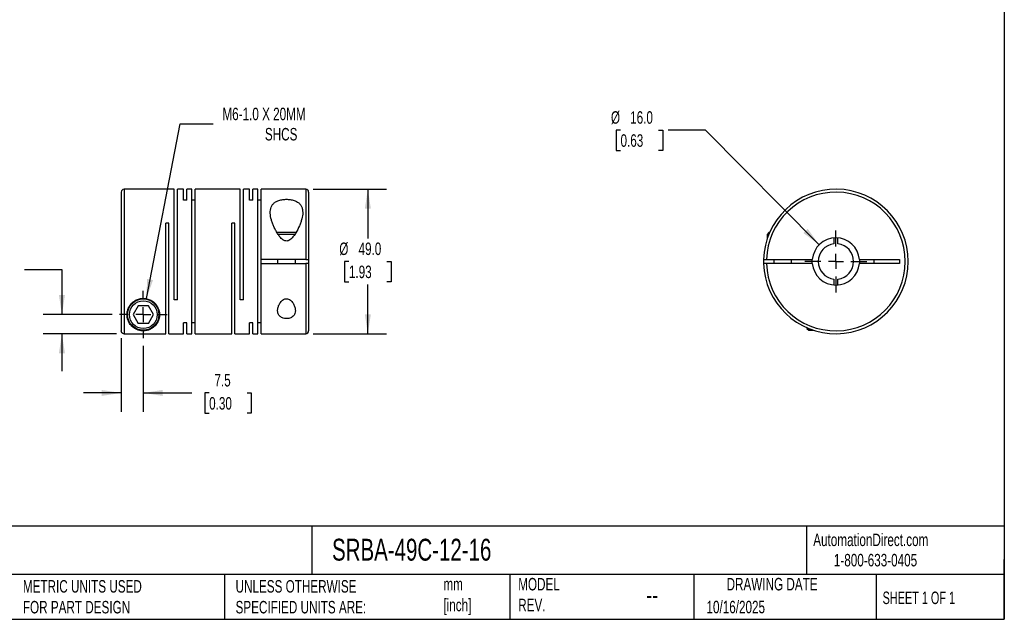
# Model space of a CAD drawing. Header units: millimetres. Extents: x 13 to 546, y 13 to 419.
# Tile 2 of 3: x 213 to 546, y 13 to 216. Entities that reach past the tile are written whole.
import ezdxf

# ---------------------------------------------------------------- set-up
doc = ezdxf.new("R2010")
doc.units = ezdxf.units.MM
doc.header["$LTSCALE"] = 2
doc.linetypes.add('SLD-Center', pattern=[19.05, 15.24, -1.27, 1.27, -1.27])
doc.linetypes.add('SLD-Solid', pattern=[0])
doc.layers.add('CENTER', color=40, linetype='SLD-Center')
doc.layers.add('DIMENSIONS', color=140, linetype='SLD-Solid', lineweight=25)
doc.layers.add('TEXT', color=140, linetype='SLD-Solid', lineweight=25)
doc.styles.add('SLDTEXTSTYLE0', font='TXT', dxfattribs={"width": 0.7})
doc.styles.add('SLDTEXTSTYLE1', font='TXT', dxfattribs={"width": 0.65})
doc.dimstyles.new('SLDDIMSTYLE0', dxfattribs={"dimtxt": 4.316016, "dimasz": 6.604, "dimexe": 0, "dimexo": 0.0625, "dimgap": 1.079004, "dimtad": 0, "dimtih": 1, "dimtoh": 1, "dimdec": 1, "dimrnd": 1e-09, "dimzin": 12, "dimdsep": 46, "dimtxsty": 'SLDTEXTSTYLE0', "dimsah": 1, "dimcen": 0.09, "dimadec": 0, "dimazin": 3, "dimtfac": 1, "dimtdec": 1, "dimtmove": 0, "dimatfit": 0, "dimfxl": 0, "dimfrac": 2, "dimtolj": 1, "dimtzin": 12, "dimarcsym": 0})
doc.dimstyles.new('SLDDIMSTYLE1', dxfattribs={"dimtxt": 4.316016, "dimasz": 6.604, "dimexe": 0, "dimexo": 0.0625, "dimgap": 1.079004, "dimtad": 0, "dimtih": 1, "dimtoh": 1, "dimdec": 1, "dimrnd": 1e-09, "dimzin": 4, "dimdsep": 46, "dimtxsty": 'SLDTEXTSTYLE0', "dimsah": 1, "dimcen": 0.09, "dimadec": 0, "dimazin": 1, "dimtfac": 1, "dimtdec": 1, "dimtofl": 0, "dimtmove": 0, "dimatfit": 3, "dimfxl": 0, "dimfrac": 2, "dimtolj": 1, "dimtzin": 12, "dimarcsym": 0})
doc.dimstyles.new('SLDDIMSTYLE2', dxfattribs={"dimtxt": 4.316016, "dimasz": 6.604, "dimexe": 0, "dimexo": 0.0625, "dimgap": 1.079004, "dimtad": 0, "dimtih": 1, "dimtoh": 1, "dimdec": 1, "dimrnd": 1e-09, "dimzin": 12, "dimdsep": 46, "dimtxsty": 'SLDTEXTSTYLE0', "dimsah": 1, "dimcen": 0, "dimadec": 0, "dimazin": 3, "dimtfac": 1, "dimtdec": 1, "dimtofl": 0, "dimtmove": 0, "dimatfit": 3, "dimfxl": 0, "dimfrac": 2, "dimtolj": 1, "dimtzin": 12, "dimarcsym": 0})
doc.dimstyles.new('SLDDIMSTYLE3', dxfattribs={"dimtxt": 4.316016, "dimasz": 6.604, "dimexe": 0, "dimexo": 0.0625, "dimgap": 1.079004, "dimtad": 0, "dimtih": 1, "dimtoh": 1, "dimdec": 1, "dimrnd": 1e-09, "dimzin": 4, "dimdsep": 46, "dimtxsty": 'SLDTEXTSTYLE0', "dimsah": 1, "dimcen": 0, "dimadec": 0, "dimazin": 1, "dimtfac": 1, "dimtdec": 1, "dimtofl": 0, "dimtmove": 0, "dimatfit": 3, "dimfxl": 0, "dimfrac": 2, "dimtolj": 1, "dimtzin": 12, "dimarcsym": 0})

# ---------------------------------------------------------------- blocks, each defined once
blk = doc.blocks.new('_D')
at = {"layer": 'DIMENSIONS'}
for p, q in [((246.99, 107.93), (246.99, 83.06)), ((254.49, 105.38), (254.49, 83.06)), ((246.99, 89.41), (234.29, 89.41)), ((254.49, 89.41), (270.94, 89.41)), ((276.79, 89.41), (275.34, 89.41)), ((275.34, 89.41), (275.34, 82.55)), ((289.62, 89.41), (291.07, 89.41)), ((291.07, 89.41), (291.07, 82.55)), ((275.34, 82.55), (276.79, 82.55)), ((291.07, 82.55), (289.62, 82.55))]:
    blk.add_line(p, q, dxfattribs=at)
for points in [[(246.99, 89.41), (240.38, 90.43), (240.38, 88.4)], [(254.49, 89.41), (261.09, 88.4), (261.09, 90.43)]]:
    blk.add_solid(points, dxfattribs=at)
at = {"layer": 'DIMENSIONS', "char_height": 4.233, "attachment_point": 1, "style": 'SLDTEXTSTYLE0'}
for s, insert in [('7.5', (278.59, 95.83)), ('0.30', (276.79, 88.01))]:
    blk.add_mtext(s, dxfattribs=dict(at, insert=insert))
blk = doc.blocks.new('_D_1')
at = {"layer": 'DIMENSIONS'}
for p, q in [((193.62, 131.23), (192.17, 131.23)), ((192.17, 131.23), (192.17, 124.37)), ((206.45, 131.23), (207.9, 131.23)), ((207.9, 131.23), (207.9, 124.37)), ((214.23, 131.23), (226.93, 131.23)), ((226.93, 131.23), (226.93, 115.96)), ((192.17, 124.37), (193.62, 124.37)), ((207.9, 124.37), (206.45, 124.37)), ((243.91, 115.96), (220.58, 115.96)), ((245.45, 109.47), (220.58, 109.47)), ((226.93, 109.47), (226.93, 96.77))]:
    blk.add_line(p, q, dxfattribs=at)
for points in [[(226.93, 115.96), (227.95, 122.56), (225.91, 122.56)], [(226.93, 109.47), (225.91, 102.86), (227.95, 102.86)]]:
    blk.add_solid(points, dxfattribs=at)
at = {"layer": 'DIMENSIONS', "char_height": 4.233, "attachment_point": 1, "style": 'SLDTEXTSTYLE0'}
for s, insert in [('6.5', (195.42, 137.65)), ('0.26', (193.62, 129.83))]:
    blk.add_mtext(s, dxfattribs=dict(at, insert=insert))
blk = doc.blocks.new('_D_2')
at = {"layer": 'DIMENSIONS'}
for p, q in [((312.03, 158.46), (336.89, 158.46)), ((330.54, 158.46), (330.54, 141.79)), ((324.13, 133.96), (322.68, 133.96)), ((322.68, 133.96), (322.68, 127.1)), ((336.95, 133.96), (338.4, 133.96)), ((338.4, 133.96), (338.4, 127.1)), ((322.68, 127.1), (324.13, 127.1)), ((338.4, 127.1), (336.95, 127.1)), ((330.54, 109.46), (330.54, 126.13)), ((312.03, 109.46), (336.89, 109.46))]:
    blk.add_line(p, q, dxfattribs=at)
for points in [[(330.54, 158.46), (329.53, 151.86), (331.56, 151.86)], [(330.54, 109.46), (331.56, 116.06), (329.53, 116.06)]]:
    blk.add_solid(points, dxfattribs=at)
at = {"layer": 'DIMENSIONS', "char_height": 4.233, "attachment_point": 1, "style": 'SLDTEXTSTYLE0'}
for s, insert in [('%%c', (320.87, 140.38)), ('49.0', (327.39, 140.38)), ('1.93', (324.13, 132.56))]:
    blk.add_mtext(s, dxfattribs=dict(at, insert=insert))
blk = doc.blocks.new('_D_3')
at = {"layer": 'DIMENSIONS'}
for p, q in [((255.53, 121.36), (267.01, 180.61)), ((267.01, 180.61), (278.12, 180.61))]:
    blk.add_line(p, q, dxfattribs=at)
blk.add_solid([(255.53, 121.36), (257.78, 127.65), (255.79, 128.04)], dxfattribs=at)
at = {"layer": 'DIMENSIONS', "attachment_point": 1, "style": 'SLDTEXTSTYLE0'}
for s, insert, char_height in [('M6-1.0 X 20MM', (281.29, 186.07), 4.2333), ('SHCS', (295.68, 179.21), 4.233)]:
    blk.add_mtext(s, dxfattribs=dict(at, insert=insert, char_height=char_height))
blk = doc.blocks.new('SW_CENTERMARKSYMBOL_0')
at = {"layer": 'CENTER', "color": 0}
for p, q in [((0, 5.08), (0, 8.04)), ((-5.08, 0), (-8.04, 0)), ((0, 0), (-2.54, 0)), ((0, 0), (0, 2.54)), ((0, 0), (0, -2.54)), ((0, 0), (2.54, 0)), ((5.08, 0), (8.04, 0)), ((0, -5.08), (0, -8.04))]:
    blk.add_line(p, q, dxfattribs=at)
blk = doc.blocks.new('_D_4')
at = {"layer": 'DIMENSIONS'}
for p, q in [((416.12, 178.46), (414.67, 178.46)), ((414.67, 178.46), (414.67, 171.6)), ((428.95, 178.46), (430.4, 178.46)), ((430.4, 178.46), (430.4, 171.6)), ((444.91, 178.46), (432.21, 178.46)), ((483.41, 139.64), (444.91, 178.46)), ((414.67, 171.6), (416.12, 171.6)), ((430.4, 171.6), (428.95, 171.6))]:
    blk.add_line(p, q, dxfattribs=at)
blk.add_solid([(483.41, 139.64), (479.48, 145.04), (478.04, 143.61)], dxfattribs=at)
at = {"layer": 'DIMENSIONS', "char_height": 4.233, "attachment_point": 1, "style": 'SLDTEXTSTYLE0'}
for s, insert in [('%%c', (412.87, 184.88)), ('16.0', (419.38, 184.88)), ('0.63', (416.12, 177.06))]:
    blk.add_mtext(s, dxfattribs=dict(at, insert=insert))
blk = doc.blocks.new('SW_CENTERMARKSYMBOL_1')
at = {"layer": 'CENTER', "color": 0}
for p, q in [((0, 5.08), (0, 10.54)), ((-5.08, 0), (-10.54, 0)), ((0, 0), (-2.54, 0)), ((0, 0), (0, 2.54)), ((0, 0), (0, -2.54)), ((0, 0), (2.54, 0)), ((5.08, 0), (10.54, 0)), ((0, -5.08), (0, -10.54))]:
    blk.add_line(p, q, dxfattribs=at)

msp = doc.modelspace()

# ---------------------------------------------------------------- linework, layer by layer
for p, q in [((246.99, 157.46), (246.99, 110.47)), ((264.94, 158.46), (247.99, 158.46)), ((247.99, 158.46), (247.99, 109.47)), ((264.94, 120.96), (264.94, 158.46)), ((268.09, 158.46), (266.04, 158.46)), ((266.04, 120.96), (266.04, 158.46)), ((268.09, 154.73), (268.09, 158.46)), ((270.94, 158.46), (269.19, 158.46)), ((269.19, 154.73), (269.19, 158.46)), ((270.94, 109.46), (270.94, 158.46)), ((287.29, 158.46), (272.04, 158.46)), ((272.04, 109.46), (272.04, 158.46)), ((287.29, 120.96), (287.29, 158.46)), ((290.44, 158.46), (288.39, 158.46)), ((288.39, 120.96), (288.39, 158.46)), ((290.44, 154.73), (290.44, 158.46)), ((293.29, 158.46), (291.54, 158.46)), ((291.54, 154.73), (291.54, 158.46)), ((293.29, 109.46), (293.29, 158.46)), ((309.49, 158.46), (294.39, 158.46)), ((294.39, 134.61), (294.39, 158.46)), ((309.49, 158.46), (309.49, 134.61)), ((310.49, 157.46), (310.49, 134.61)), ((269.19, 154.73), (268.09, 154.73)), ((272.04, 154.73), (270.94, 154.73)), ((291.54, 154.73), (290.44, 154.73)), ((294.39, 154.73), (293.29, 154.73)), ((263.19, 146.96), (262.09, 146.96)), ((262.09, 109.47), (262.09, 146.96)), ((263.19, 109.46), (263.19, 146.96)), ((285.54, 146.96), (284.44, 146.96)), ((284.44, 109.46), (284.44, 146.96)), ((285.54, 109.46), (285.54, 146.96)), ((306.21, 143.76), (299.77, 143.76)), ((466.35, 143.76), (465.75, 143.16)), ((466.59, 143.76), (466.35, 143.76)), ((305.84, 143.16), (300.13, 143.16)), ((465.75, 143.16), (465.75, 141.53)), ((466.34, 143.16), (465.75, 143.16)), ((488.4, 141.93), (488.4, 139.92)), ((489.7, 139.92), (489.7, 141.93)), ((309.49, 134.61), (294.39, 134.61)), ((294.39, 133.31), (294.39, 134.61)), ((299.99, 134.61), (299.99, 133.31)), ((305.99, 133.31), (305.99, 134.61)), ((310.49, 134.61), (310.49, 133.31)), ((465.56, 134.61), (481.07, 134.61)), ((468.05, 134.61), (468.05, 133.31)), ((474.05, 133.31), (474.05, 134.61)), ((481.05, 133.96), (481.07, 134.61)), ((481.07, 133.31), (481.05, 133.96)), ((497.02, 134.61), (510.55, 134.61)), ((502.05, 133.31), (502.05, 134.61)), ((510.55, 134.61), (510.55, 133.31)), ((294.39, 109.46), (294.39, 133.31)), ((294.39, 133.31), (309.49, 133.31)), ((309.49, 133.31), (309.49, 109.46)), ((310.49, 133.31), (310.49, 110.46)), ((481.07, 133.31), (465.56, 133.31)), ((510.55, 133.31), (497.02, 133.31)), ((488.4, 127.99), (488.4, 125.99)), ((489.7, 125.99), (489.7, 127.99)), ((266.04, 120.96), (264.94, 120.96)), ((288.39, 120.96), (287.29, 120.96)), ((252.75, 118.96), (251.02, 115.96)), ((256.22, 118.96), (252.75, 118.96)), ((257.95, 115.96), (256.22, 118.96)), ((251.02, 115.96), (252.75, 112.96)), ((256.22, 112.96), (257.95, 115.96)), ((256.22, 112.96), (252.75, 112.96)), ((269.19, 113.19), (268.09, 113.19)), ((268.09, 109.46), (268.09, 113.19)), ((269.19, 109.46), (269.19, 113.19)), ((272.04, 113.19), (270.94, 113.19)), ((291.54, 113.19), (290.44, 113.19)), ((290.44, 109.46), (290.44, 113.19)), ((291.54, 109.46), (291.54, 113.19)), ((294.39, 113.19), (293.29, 113.19)), ((479.25, 111.5), (479.25, 111.26)), ((479.25, 111.26), (479.85, 110.66)), ((479.85, 111.25), (479.85, 110.66)), ((479.85, 110.66), (481.47, 110.66)), ((247.99, 109.47), (262.09, 109.47)), ((263.19, 109.46), (268.09, 109.46)), ((269.19, 109.46), (270.94, 109.46)), ((272.04, 109.46), (284.44, 109.46)), ((285.54, 109.46), (290.44, 109.46)), ((291.54, 109.46), (293.29, 109.46)), ((294.39, 109.46), (309.49, 109.46))]:
    msp.add_line(p, q)
at = {"flags": 128}
msp.add_lwpolyline([(497.02, 134.61), (497.05, 133.96), (497.02, 133.31)], dxfattribs=at)
for radius in [5.3, 4.7]:
    msp.add_circle((254.49, 115.96), radius)
for centre, radius, start, end in [((247.99, 157.46), 1, 90, 180), ((309.49, 157.46), 1, 0, 90), ((489.05, 133.96), 24.5, 181.5203, 178.4797), ((489.05, 133.96), 23.5, 181.585, 178.415), ((489.05, 133.96), 8, 4.6604, 175.3396), ((489.05, 133.96), 6, 96.2192, 263.7808), ((489.05, 133.96), 6, 276.2192, 83.7808), ((489.05, 133.96), 24.5, 178.4797, 181.5203), ((489.05, 133.96), 8, 184.6604, 355.3396), ((309.49, 110.46), 1, 270, 0)]:
    msp.add_arc(centre, radius, start, end)
for points, knots in [([(308.49, 150.58), (308.49, 150.94), (308.46, 151.28), (308.33, 151.95), (308.22, 152.27), (307.94, 152.87), (307.76, 153.15), (307.29, 153.67), (307.01, 153.91), (306.52, 154.21), (306.35, 154.31), (305.98, 154.48), (305.78, 154.56), (305.37, 154.7), (305.16, 154.76), (304.71, 154.87), (304.48, 154.91), (303.78, 155.01), (303.29, 155.04), (302.57, 155.02), (302.33, 155.01), (301.85, 154.96), (301.61, 154.93), (301.16, 154.85), (300.94, 154.79), (300.51, 154.67), (300.3, 154.6), (299.71, 154.37), (299.37, 154.18), (298.91, 153.85), (298.77, 153.74), (298.51, 153.49), (298.4, 153.36), (298.19, 153.09), (298.1, 152.95), (297.93, 152.66), (297.86, 152.51), (297.67, 152.05), (297.59, 151.72), (297.49, 151.05), (297.48, 150.69), (297.52, 149.62), (297.65, 148.87), (297.97, 147.72), (298.1, 147.33), (298.38, 146.55), (298.54, 146.16), (298.89, 145.37), (299.08, 144.98), (299.5, 144.2), (299.72, 143.81), (300.21, 143.04), (300.48, 142.66), (300.92, 142.13), (301.07, 141.95), (301.41, 141.62), (301.59, 141.46), (301.88, 141.25), (301.98, 141.19), (302.2, 141.07), (302.31, 141.02), (302.65, 140.91), (302.9, 140.87), (303.26, 140.91), (303.39, 140.93), (303.62, 141.01), (303.73, 141.05), (304.05, 141.22), (304.25, 141.36), (304.79, 141.81), (305.1, 142.17), (305.67, 142.91), (305.93, 143.3), (306.64, 144.46), (307.03, 145.24), (307.54, 146.41), (307.69, 146.81), (307.96, 147.59), (308.08, 147.98), (308.37, 149.12), (308.49, 149.86), (308.49, 150.58)], [0, 0, 0, 0, 0.03125, 0.03125, 0.0625, 0.0625, 0.09375, 0.09375, 0.125, 0.125, 0.140625, 0.140625, 0.15625, 0.15625, 0.171875, 0.171875, 0.1875, 0.1875, 0.21875, 0.21875, 0.234375, 0.234375, 0.25, 0.25, 0.265625, 0.265625, 0.28125, 0.28125, 0.3125, 0.3125, 0.328125, 0.328125, 0.34375, 0.34375, 0.359375, 0.359375, 0.375, 0.375, 0.40625, 0.40625, 0.4375, 0.4375, 0.5, 0.5, 0.53125, 0.53125, 0.5625, 0.5625, 0.59375, 0.59375, 0.625, 0.625, 0.65625, 0.65625, 0.671875, 0.671875, 0.6875, 0.6875, 0.695313, 0.695313, 0.703125, 0.703125, 0.71875, 0.71875, 0.726563, 0.726563, 0.734375, 0.734375, 0.75, 0.75, 0.78125, 0.78125, 0.8125, 0.8125, 0.875, 0.875, 0.90625, 0.90625, 0.9375, 0.9375, 1, 1, 1, 1]), ([(309.49, 134.61), (309.62, 134.61), (309.75, 134.61), (309.99, 134.61), (310.1, 134.61), (310.38, 134.61), (310.49, 134.61), (310.49, 134.61)], [0, 0, 0, 0, 0.25, 0.25, 0.5, 0.5, 1, 1, 1, 1]), ([(464.56, 134.61), (464.56, 134.61), (464.58, 134.61), (464.68, 134.61), (464.76, 134.61), (465.03, 134.61), (465.29, 134.61), (465.56, 134.61)], [0, 0, 0, 0, 0.25, 0.25, 0.5, 0.5, 1, 1, 1, 1]), ([(310.49, 133.31), (310.49, 133.31), (310.46, 133.31), (310.36, 133.31), (310.29, 133.31), (310.01, 133.31), (309.75, 133.31), (309.49, 133.31)], [0, 0, 0, 0, 0.25, 0.25, 0.5, 0.5, 1, 1, 1, 1]), ([(465.56, 133.31), (465.42, 133.31), (465.29, 133.31), (465.05, 133.31), (464.94, 133.31), (464.66, 133.31), (464.56, 133.31), (464.56, 133.31)], [0, 0, 0, 0, 0.25, 0.25, 0.5, 0.5, 1, 1, 1, 1]), ([(248.99, 115.96), (248.99, 115.63), (249.02, 115.31), (249.12, 114.71), (249.2, 114.42), (249.39, 113.87), (249.51, 113.61), (249.78, 113.1), (249.93, 112.87), (250.43, 112.2), (250.82, 111.82), (251.53, 111.31), (251.78, 111.16), (252.21, 110.95), (252.35, 110.89), (252.67, 110.77), (252.83, 110.71), (253.19, 110.61), (253.39, 110.57), (253.71, 110.51), (253.82, 110.5), (254.05, 110.48), (254.17, 110.47), (254.53, 110.45), (254.78, 110.46), (255.24, 110.51), (255.46, 110.54), (255.85, 110.63), (256.03, 110.68), (256.37, 110.79), (256.52, 110.85), (256.97, 111.04), (257.24, 111.19), (257.74, 111.51), (257.96, 111.69), (258.38, 112.06), (258.57, 112.26), (259.1, 112.91), (259.39, 113.4), (259.82, 114.49), (259.95, 115.08), (259.99, 116.05), (259.98, 116.39), (259.88, 117.07), (259.8, 117.42), (259.55, 118.13), (259.39, 118.48), (258.97, 119.17), (258.71, 119.5), (258.26, 119.97), (258.09, 120.12), (257.74, 120.4), (257.56, 120.53), (257.16, 120.77), (256.96, 120.88), (256.53, 121.07), (256.3, 121.16), (255.85, 121.29), (255.61, 121.35), (255.14, 121.43), (254.89, 121.45), (254.16, 121.47), (253.68, 121.42), (252.74, 121.2), (252.3, 121.03), (251.68, 120.7), (251.48, 120.57), (251.11, 120.31), (250.94, 120.17), (250.46, 119.73), (250.17, 119.4), (249.71, 118.72), (249.53, 118.38), (249.24, 117.67), (249.14, 117.32), (249.02, 116.63), (248.99, 116.29), (248.99, 115.96)], [0, 0, 0, 0, 0.03125, 0.03125, 0.0625, 0.0625, 0.09375, 0.09375, 0.125, 0.125, 0.1875, 0.1875, 0.21875, 0.21875, 0.234375, 0.234375, 0.25, 0.25, 0.265625, 0.265625, 0.273437, 0.273437, 0.28125, 0.28125, 0.296875, 0.296875, 0.3125, 0.3125, 0.328125, 0.328125, 0.34375, 0.34375, 0.375, 0.375, 0.40625, 0.40625, 0.4375, 0.4375, 0.5, 0.5, 0.5625, 0.5625, 0.59375, 0.59375, 0.625, 0.625, 0.65625, 0.65625, 0.6875, 0.6875, 0.703125, 0.703125, 0.71875, 0.71875, 0.734375, 0.734375, 0.75, 0.75, 0.765625, 0.765625, 0.78125, 0.78125, 0.8125, 0.8125, 0.84375, 0.84375, 0.859375, 0.859375, 0.875, 0.875, 0.90625, 0.90625, 0.9375, 0.9375, 0.96875, 0.96875, 1, 1, 1, 1]), ([(305.99, 117.34), (305.99, 117.52), (305.97, 117.71), (305.92, 118.08), (305.88, 118.27), (305.72, 118.83), (305.57, 119.21), (305.26, 119.76), (305.14, 119.94), (304.88, 120.29), (304.74, 120.45), (304.41, 120.77), (304.23, 120.92), (303.82, 121.16), (303.59, 121.26), (303.22, 121.33), (303.1, 121.34), (302.85, 121.34), (302.72, 121.32), (302.48, 121.27), (302.36, 121.24), (302.14, 121.14), (302.03, 121.09), (301.72, 120.9), (301.54, 120.75), (301.22, 120.44), (301.07, 120.27), (300.81, 119.92), (300.7, 119.73), (300.5, 119.37), (300.41, 119.18), (300.26, 118.81), (300.19, 118.62), (300.09, 118.24), (300.05, 118.06), (299.97, 117.5), (299.97, 117.14), (300.1, 116.43), (300.22, 116.09), (300.53, 115.64), (300.65, 115.49), (300.94, 115.23), (301.11, 115.11), (301.48, 114.9), (301.69, 114.81), (302.14, 114.67), (302.38, 114.63), (302.88, 114.58), (303.13, 114.58), (303.63, 114.63), (303.86, 114.68), (304.31, 114.82), (304.52, 114.91), (304.88, 115.12), (305.05, 115.24), (305.34, 115.51), (305.46, 115.65), (305.66, 115.96), (305.74, 116.12), (305.93, 116.62), (305.99, 116.97), (305.99, 117.34)], [0, 0, 0, 0, 0.03125, 0.03125, 0.0625, 0.0625, 0.125, 0.125, 0.15625, 0.15625, 0.1875, 0.1875, 0.21875, 0.21875, 0.25, 0.25, 0.265625, 0.265625, 0.28125, 0.28125, 0.296875, 0.296875, 0.3125, 0.3125, 0.34375, 0.34375, 0.375, 0.375, 0.40625, 0.40625, 0.4375, 0.4375, 0.46875, 0.46875, 0.5, 0.5, 0.5625, 0.5625, 0.625, 0.625, 0.65625, 0.65625, 0.6875, 0.6875, 0.71875, 0.71875, 0.75, 0.75, 0.78125, 0.78125, 0.8125, 0.8125, 0.84375, 0.84375, 0.875, 0.875, 0.90625, 0.90625, 0.9375, 0.9375, 1, 1, 1, 1]), ([(247.99, 109.47), (247.85, 109.47), (247.72, 109.49), (247.48, 109.59), (247.37, 109.67), (247.09, 109.95), (246.99, 110.2), (246.99, 110.47)], [0, 0, 0, 0, 0.25, 0.25, 0.5, 0.5, 1, 1, 1, 1])]:
    msp.add_open_spline(points, degree=3, knots=knots)
at = {"layer": 'TEXT'}
for p, q in [((546.1, 419.1), (546.1, 12.7)), ((546.1, 44.25), (12.7, 44.25)), ((311.52, 44.25), (311.52, 27.94)), ((479.15, 44.25), (479.15, 27.94)), ((546.1, 12.7), (546.1, 33.02)), ((546.1, 27.94), (12.7, 27.94)), ((282, 27.94), (282, 12.7)), ((378.6, 27.94), (378.6, 12.7)), ((440.93, 27.94), (440.93, 12.7)), ((502.7, 27.94), (502.7, 12.7)), ((12.7, 12.7), (546.1, 12.7))]:
    msp.add_line(p, q, dxfattribs=at)

# ---------------------------------------------------------------- block references
at = {"layer": 'CENTER'}
for name, p in [('SW_CENTERMARKSYMBOL_1', (489.05, 133.96)), ('SW_CENTERMARKSYMBOL_0', (254.49, 115.96))]:
    msp.add_blockref(name, p, dxfattribs=at)

# ---------------------------------------------------------------- texts
at = {"layer": 'TEXT'}
for s, insert, char_height, attachment_point, style in [('SRBA-49C-12-16', (318.42, 40), 7.4083, 1, 'SLDTEXTSTYLE0'), ('AutomationDirect.com', (481.39, 41.75), 4.2333, 1, 'SLDTEXTSTYLE0'), ('1-800-633-0405', (488.38, 34.87), 4.2333, 1, 'SLDTEXTSTYLE0'), ('MODEL ^JREV.', (381.47, 26.73), 4.2333, 1, 'SLDTEXTSTYLE0'), ('DRAWING DATE', (467.45, 26.73), 4.2333, 2, 'SLDTEXTSTYLE0'), ('METRIC UNITS USED ^JFOR PART DESIGN', (213.71, 25.99), 4.2333, 1, 'SLDTEXTSTYLE0'), ('UNLESS OTHERWISE ^JSPECIFIED UNITS ARE:', (285.74, 25.99), 4.2333, 1, 'SLDTEXTSTYLE0'), ('mm^J[inch]', (356.13, 26.72), 4.233, 1, 'SLDTEXTSTYLE0'), ('--', (424.86, 24.15), 6.35, 1, 'SLDTEXTSTYLE0'), ('SHEET 1 OF 1', (504.88, 22.1), 4.2333, 1, 'SLDTEXTSTYLE1'), ('10/16/2025', (445.23, 18.98), 4.233, 1, 'SLDTEXTSTYLE0')]:
    msp.add_mtext(s, dxfattribs=dict(at, insert=insert, char_height=char_height, attachment_point=attachment_point, style=style))

# ---------------------------------------------------------------- dimensions: what is measured, and where the dimension line sits
at = {"layer": 'DIMENSIONS'}
dim = msp.add_diameter_dim_2p(p1=(253.44, 110.56), p2=(255.53, 121.36), text='M6-1.0 X 20MM\\PSHCS', dimstyle='SLDDIMSTYLE2', override={"dimpost": '<>'}, dxfattribs=at)
dim.commit()
dim.dimension.update_dxf_attribs({"geometry": '_D_3', "text_midpoint": (303.63, 180.61), "dimtype": 163})
dim = msp.add_diameter_dim_2p(p1=(494.68, 128.28), p2=(483.41, 139.64), dimstyle='SLDDIMSTYLE3', dxfattribs=at)
dim.commit()
dim.dimension.update_dxf_attribs({"geometry": '_D_4', "text_midpoint": (422.54, 178.46), "dimtype": 163})
dim = msp.add_linear_dim(base=(330.54, 109.46), p1=(309.49, 158.46), p2=(309.49, 109.46), angle=90, text='%%c<>', dimstyle='SLDDIMSTYLE1', dxfattribs=at)
dim.commit()
dim.dimension.update_dxf_attribs({"geometry": '_D_2', "text_midpoint": (330.54, 133.96), "dimtype": 160})
dim = msp.add_linear_dim(base=(226.93, 109.47), p1=(246.45, 115.96), p2=(247.99, 109.47), angle=90, dimstyle='SLDDIMSTYLE0', dxfattribs=at)
dim.commit()
dim.dimension.update_dxf_attribs({"geometry": '_D_1', "text_midpoint": (226.93, 131.23), "dimtype": 160})
dim = msp.add_linear_dim(base=(254.49, 89.41), p1=(246.99, 110.47), p2=(254.49, 107.92), dimstyle='SLDDIMSTYLE0', dxfattribs=at)
dim.commit()
dim.dimension.update_dxf_attribs({"geometry": '_D', "text_midpoint": (283.21, 89.41), "dimtype": 160})

doc.saveas('drawing.dxf')
